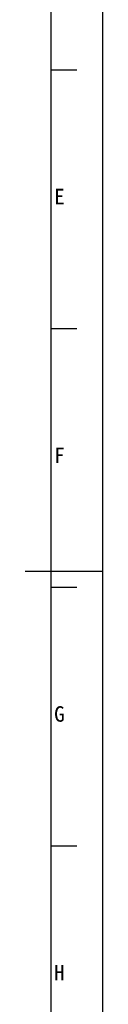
# Model space of a CAD drawing. Header units: millimetres. Extents: x 0 to 2731, y -3524 to -2222.
# Tile 78 of 221: x 1845 to 1860, y -3311 to -3120. Entities that reach past the tile are written whole.
import ezdxf

# ---------------------------------------------------------------- set-up
doc = ezdxf.new("R2010")
doc.units = ezdxf.units.MM
doc.header["$LTSCALE"] = 46.255
doc.layers.get('0').update_dxf_attribs({"linetype": 'CONTINUOUS'})
doc.styles.add('TEXTSTYLE_2', font='simfang.ttf')

msp = doc.modelspace()

# ---------------------------------------------------------------- linework, layer by layer
at = {"color": 7}
for p, q in [((1859.678, -3523.984), (1859.678, -2929.984)), ((1849.678, -3513.984), (1849.678, -2939.984)), ((1849.678, -3129.984), (1854.678, -3129.984)), ((1849.678, -3179.984), (1854.678, -3179.984)), ((1859.678, -3226.984), (1844.678, -3226.984)), ((1849.678, -3229.984), (1854.678, -3229.984)), ((1849.678, -3279.984), (1854.678, -3279.984))]:
    msp.add_line(p, q, dxfattribs=at)

# ---------------------------------------------------------------- texts
at = {"color": 3, "style": 'TEXTSTYLE_2'}
for s, p in [('E', (1850.267, -3155.991)), ('F', (1850.267, -3205.991)), ('G', (1850.267, -3255.991)), ('H', (1850.267, -3305.991))]:
    msp.add_text(s, height=3, dxfattribs=at).set_placement(p)

doc.saveas('drawing.dxf')
